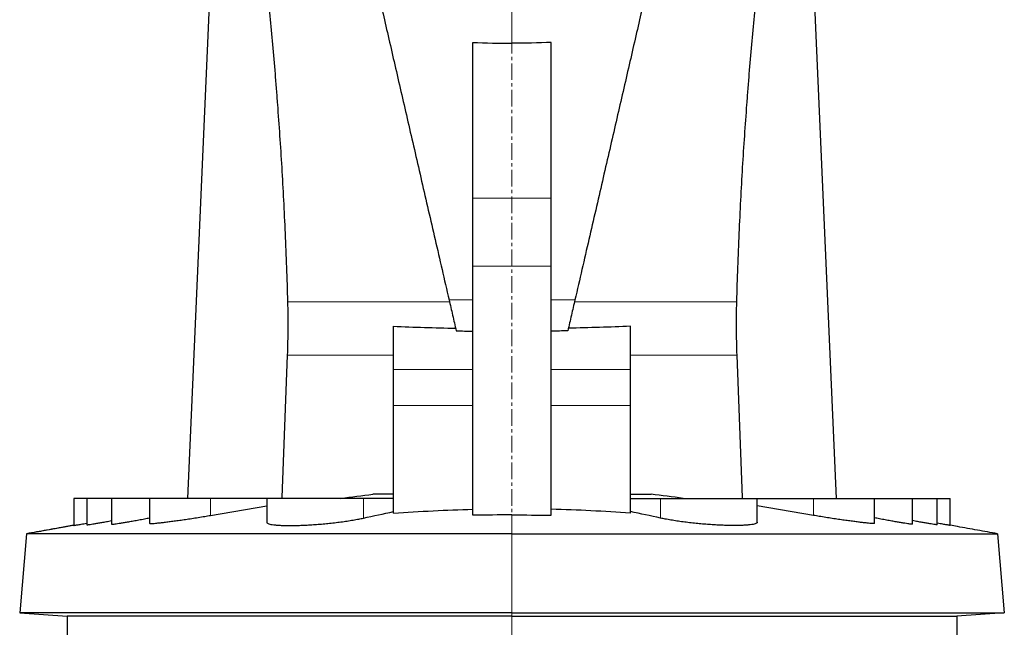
# Model space of a CAD drawing. Header units: millimetres. Extents: x 349 to 3828, y 433 to 5284.
# Tile 12 of 13: x 3075 to 3828, y 3987 to 4452. Entities that reach past the tile are written whole.
import ezdxf

# ---------------------------------------------------------------- set-up
doc = ezdxf.new("R2010")
doc.units = ezdxf.units.MM
doc.linetypes.add('CENTERX2', pattern=[20.32, 12.7, -2.54, 2.54, -2.54])
doc.layers.add('FORMAT', color=7, linetype='Continuous')

msp = doc.modelspace()

# ---------------------------------------------------------------- linework, layer by layer
at = {"color": 7, "linetype": 'Continuous', "lineweight": 25}
for p, q in [((3231.19, 4722.03), (3203.42, 4085.96)), ((3699.26, 4085.96), (3671.49, 4722.03)), ((3421.34, 4315.13), (3421.34, 4434.18)), ((3481.34, 4315.13), (3481.34, 4434.18)), ((3421.34, 4263.17), (3421.34, 4315.13)), ((3481.34, 4263.17), (3481.34, 4315.13)), ((3421.34, 4072.99), (3421.34, 4263.17)), ((3481.34, 4072.99), (3481.34, 4263.17)), ((3360.74, 4184.35), (3360.74, 4217.43)), ((3541.94, 4184.35), (3541.94, 4217.43)), ((3360.74, 4156.95), (3360.74, 4184.35)), ((3541.94, 4156.95), (3541.94, 4184.35)), ((3360.74, 4074.54), (3360.74, 4156.95)), ((3541.94, 4074.54), (3541.94, 4156.95)), ((3116.34, 4085.96), (3116.34, 4065.28)), ((3126.34, 4085.96), (3116.34, 4085.96)), ((3126.34, 4085.96), (3126.34, 4065.78)), ((3145.34, 4085.96), (3126.34, 4085.96)), ((3145.34, 4085.96), (3145.34, 4066.27)), ((3174.34, 4085.96), (3145.34, 4085.96)), ((3174.34, 4085.96), (3174.34, 4066.94)), ((3220.91, 4085.96), (3174.34, 4085.96)), ((3263.84, 4085.96), (3220.91, 4085.96)), ((3220.91, 4072.94), (3263.84, 4080.11)), ((3263.84, 4085.96), (3263.84, 4067.79)), ((3337.77, 4085.96), (3263.84, 4085.96)), ((3360.74, 4085.96), (3337.77, 4085.96)), ((3541.94, 4085.96), (3564.91, 4085.96)), ((3564.91, 4085.96), (3638.84, 4085.96)), ((3638.84, 4067.79), (3638.84, 4085.96)), ((3638.84, 4085.96), (3681.77, 4085.96)), ((3681.77, 4072.94), (3638.84, 4080.11)), ((3681.77, 4085.96), (3728.34, 4085.96)), ((3728.34, 4066.94), (3728.34, 4085.96)), ((3728.34, 4085.96), (3757.34, 4085.96)), ((3757.34, 4066.27), (3757.34, 4085.96)), ((3757.34, 4085.96), (3776.34, 4085.96)), ((3776.34, 4065.78), (3776.34, 4085.96)), ((3776.34, 4085.96), (3786.34, 4085.96)), ((3786.34, 4065.28), (3786.34, 4085.96)), ((3080.36, 4058.96), (3075.07, 3998.5)), ((3822.32, 4058.96), (3827.61, 3998.5)), ((3075.07, 3998.5), (3111.34, 3995.96)), ((3827.61, 3998.5), (3791.34, 3995.96)), ((3111.34, 3995.96), (3111.34, 3978.96)), ((3791.34, 3995.96), (3791.34, 3978.96))]:
    msp.add_line(p, q, dxfattribs=at)
at = {"color": 8, "linetype": 'Continuous', "lineweight": 18}
for p, q in [((3481.34, 4315.13), (3421.34, 4315.13)), ((3481.34, 4263.17), (3421.34, 4263.17)), ((3360.74, 4184.35), (3421.34, 4184.35)), ((3541.94, 4184.35), (3481.34, 4184.35)), ((3360.74, 4156.95), (3421.34, 4156.95)), ((3541.94, 4156.95), (3481.34, 4156.95)), ((3220.91, 4085.96), (3220.91, 4072.94)), ((3337.77, 4085.96), (3337.77, 4070.86)), ((3564.91, 4085.96), (3564.91, 4070.86)), ((3681.77, 4085.96), (3681.77, 4072.94)), ((3451.34, 4058.96), (3451.34, 4073.24)), ((3110.69, 4064.31), (3080.36, 4058.96)), ((3451.34, 3998.5), (3451.34, 4058.96)), ((3451.34, 3995.96), (3451.34, 3998.5)), ((3451.34, 3978.96), (3451.34, 3995.96))]:
    msp.add_line(p, q, dxfattribs=at)
at = {"color": 7, "linetype": 'Continuous', "lineweight": 25, "flags": 128}
for points in [[(3279.55, 4195.23), (3275.31, 4086.6), (3275.29, 4085.96)], [(3623.13, 4195.23), (3627.37, 4086.6), (3627.39, 4085.96)]]:
    msp.add_lwpolyline(points, dxfattribs=at)
at = {"color": 7, "linetype": 'Continuous', "lineweight": 25}
for points, knots in [([(3231.19, 4722.03), (3231.16, 4721.4), (3231.17, 4720.66), (3231.24, 4718.94), (3231.32, 4717.96), (3231.52, 4715.75), (3231.66, 4714.51), (3231.99, 4711.77), (3232.19, 4710.27), (3232.88, 4705.33), (3233.45, 4701.47), (3234.32, 4695.87), (3234.5, 4694.72), (3234.87, 4692.32), (3235.07, 4691.09), (3235.67, 4687.28), (3236.09, 4684.59), (3238.34, 4670.42), (3240.52, 4656.72), (3244.21, 4632.5), (3245.51, 4623.81), (3248.21, 4605.18), (3249.62, 4595.23), (3251.43, 4581.96), (3251.8, 4579.27), (3252.53, 4573.83), (3252.89, 4571.08), (3253.99, 4562.73), (3254.73, 4557.03), (3256.94, 4539.56), (3258.41, 4527.4), (3261.33, 4502.07), (3262.77, 4488.89), (3265.58, 4461.51), (3266.96, 4447.3), (3268.94, 4425.19), (3269.58, 4417.69), (3270.37, 4408.14), (3270.53, 4406.22), (3270.84, 4402.37), (3270.99, 4400.43), (3271.45, 4394.6), (3271.75, 4390.7), (3273.23, 4371.06), (3274.32, 4355), (3276.28, 4322.19), (3277.16, 4305.43), (3278.68, 4271.22), (3279.31, 4253.76), (3279.81, 4235.94)], [0, 0, 0, 0, 0.03125, 0.03125, 0.0625, 0.0625, 0.09375, 0.09375, 0.125, 0.125, 0.1875, 0.1875, 0.203125, 0.203125, 0.21875, 0.21875, 0.25, 0.25, 0.375, 0.375, 0.4375, 0.4375, 0.5, 0.5, 0.515625, 0.515625, 0.53125, 0.53125, 0.5625, 0.5625, 0.625, 0.625, 0.6875, 0.6875, 0.75, 0.75, 0.78125, 0.78125, 0.789062, 0.789062, 0.796875, 0.796875, 0.8125, 0.8125, 0.875, 0.875, 0.9375, 0.9375, 1, 1, 1, 1]), ([(3291.66, 4720.75), (3292.36, 4717.75), (3293.16, 4714.28), (3294.98, 4706.4), (3296, 4701.98), (3298.26, 4692.17), (3299.5, 4686.78), (3302.22, 4675), (3303.7, 4668.61), (3306.09, 4658.25), (3306.92, 4654.67), (3308.2, 4649.11), (3308.64, 4647.22), (3309.53, 4643.37), (3309.98, 4641.42), (3312.26, 4631.54), (3314.18, 4623.2), (3318.23, 4605.68), (3320.35, 4596.49), (3324.79, 4577.26), (3327.1, 4567.23), (3331.93, 4546.32), (3334.44, 4535.44), (3339.66, 4512.83), (3342.37, 4501.09), (3345.54, 4487.39), (3345.89, 4485.86), (3346.6, 4482.78), (3346.96, 4481.24), (3348.03, 4476.6), (3348.75, 4473.48), (3350.92, 4464.09), (3352.38, 4457.75), (3356.82, 4438.51), (3359.85, 4425.4), (3366.04, 4398.6), (3369.19, 4384.92), (3375.65, 4356.98), (3378.94, 4342.72), (3385.65, 4313.63), (3389.08, 4298.8), (3394.32, 4276.1), (3396.08, 4268.46), (3399.63, 4253.08), (3401.42, 4245.34), (3403.22, 4237.56)], [0, 0, 0, 0, 0.0625, 0.0625, 0.125, 0.125, 0.1875, 0.1875, 0.25, 0.25, 0.28125, 0.28125, 0.296875, 0.296875, 0.3125, 0.3125, 0.375, 0.375, 0.4375, 0.4375, 0.5, 0.5, 0.5625, 0.5625, 0.625, 0.625, 0.632812, 0.632812, 0.640625, 0.640625, 0.65625, 0.65625, 0.6875, 0.6875, 0.75, 0.75, 0.8125, 0.8125, 0.875, 0.875, 0.9375, 0.9375, 0.96875, 0.96875, 1, 1, 1, 1]), ([(3611.02, 4720.75), (3610.33, 4717.75), (3609.53, 4714.28), (3607.71, 4706.4), (3606.69, 4701.98), (3604.42, 4692.17), (3603.18, 4686.78), (3600.46, 4675), (3598.98, 4668.61), (3596.59, 4658.25), (3595.76, 4654.67), (3594.48, 4649.11), (3594.04, 4647.22), (3593.16, 4643.37), (3592.71, 4641.42), (3590.42, 4631.54), (3588.5, 4623.2), (3584.45, 4605.68), (3582.33, 4596.49), (3577.89, 4577.26), (3575.58, 4567.23), (3570.75, 4546.32), (3568.24, 4535.44), (3563.02, 4512.83), (3560.31, 4501.09), (3557.14, 4487.39), (3556.79, 4485.86), (3556.08, 4482.78), (3555.72, 4481.24), (3554.65, 4476.6), (3553.93, 4473.48), (3551.76, 4464.09), (3550.3, 4457.75), (3545.86, 4438.51), (3542.83, 4425.4), (3536.65, 4398.6), (3533.49, 4384.92), (3527.04, 4356.98), (3523.74, 4342.72), (3517.03, 4313.63), (3513.6, 4298.8), (3508.36, 4276.1), (3506.6, 4268.46), (3503.05, 4253.08), (3501.26, 4245.34), (3499.46, 4237.56)], [0, 0, 0, 0, 0.0625, 0.0625, 0.125, 0.125, 0.1875, 0.1875, 0.25, 0.25, 0.28125, 0.28125, 0.296875, 0.296875, 0.3125, 0.3125, 0.375, 0.375, 0.4375, 0.4375, 0.5, 0.5, 0.5625, 0.5625, 0.625, 0.625, 0.632812, 0.632812, 0.640625, 0.640625, 0.65625, 0.65625, 0.6875, 0.6875, 0.75, 0.75, 0.8125, 0.8125, 0.875, 0.875, 0.9375, 0.9375, 0.96875, 0.96875, 1, 1, 1, 1]), ([(3671.49, 4722.03), (3671.52, 4721.4), (3671.51, 4720.66), (3671.44, 4718.94), (3671.36, 4717.96), (3671.16, 4715.75), (3671.02, 4714.51), (3670.69, 4711.77), (3670.49, 4710.27), (3669.81, 4705.33), (3669.23, 4701.47), (3668.36, 4695.87), (3668.18, 4694.72), (3667.81, 4692.32), (3667.62, 4691.09), (3667.02, 4687.28), (3666.59, 4684.59), (3664.34, 4670.42), (3662.16, 4656.72), (3658.47, 4632.5), (3657.17, 4623.81), (3654.47, 4605.18), (3653.06, 4595.23), (3651.25, 4581.96), (3650.88, 4579.27), (3650.15, 4573.83), (3649.79, 4571.08), (3648.69, 4562.73), (3647.95, 4557.03), (3645.74, 4539.56), (3644.27, 4527.4), (3641.35, 4502.07), (3639.91, 4488.89), (3637.1, 4461.51), (3635.72, 4447.3), (3633.74, 4425.19), (3633.1, 4417.69), (3632.31, 4408.14), (3632.16, 4406.22), (3631.84, 4402.37), (3631.69, 4400.43), (3631.23, 4394.6), (3630.93, 4390.7), (3629.46, 4371.06), (3628.37, 4355), (3626.4, 4322.19), (3625.52, 4305.43), (3624, 4271.22), (3623.37, 4253.76), (3622.88, 4235.94)], [0, 0, 0, 0, 0.03125, 0.03125, 0.0625, 0.0625, 0.09375, 0.09375, 0.125, 0.125, 0.1875, 0.1875, 0.203125, 0.203125, 0.21875, 0.21875, 0.25, 0.25, 0.375, 0.375, 0.4375, 0.4375, 0.5, 0.5, 0.515625, 0.515625, 0.53125, 0.53125, 0.5625, 0.5625, 0.625, 0.625, 0.6875, 0.6875, 0.75, 0.75, 0.78125, 0.78125, 0.789063, 0.789063, 0.796875, 0.796875, 0.8125, 0.8125, 0.875, 0.875, 0.9375, 0.9375, 1, 1, 1, 1]), ([(3403.22, 4237.56), (3404.11, 4233.7), (3405.01, 4229.79), (3406.38, 4223.87), (3406.83, 4221.89), (3407.75, 4217.9), (3408.22, 4215.89), (3408.68, 4213.88)], [0, 0, 0, 0, 0.5, 0.5, 0.75, 0.75, 1, 1, 1, 1]), ([(3499.46, 4237.56), (3498.57, 4233.7), (3497.67, 4229.79), (3496.31, 4223.87), (3495.85, 4221.89), (3494.93, 4217.9), (3494.46, 4215.89), (3494, 4213.88)], [0, 0, 0, 0, 0.5, 0.5, 0.75, 0.75, 1, 1, 1, 1]), ([(3279.81, 4235.94), (3279.9, 4232.68), (3279.96, 4229.37), (3280.03, 4222.66), (3280.04, 4219.28), (3279.97, 4209.05), (3279.82, 4202.17), (3279.55, 4195.23)], [0, 0, 0, 0, 0.25, 0.25, 0.5, 0.5, 1, 1, 1, 1]), ([(3622.88, 4235.94), (3622.78, 4232.68), (3622.72, 4229.37), (3622.65, 4222.66), (3622.64, 4219.28), (3622.71, 4209.05), (3622.86, 4202.17), (3623.13, 4195.23)], [0, 0, 0, 0, 0.25, 0.25, 0.5, 0.5, 1, 1, 1, 1]), ([(3360.74, 4089.11), (3357.18, 4089.11), (3353.82, 4089.11), (3348.77, 4089.11), (3346.88, 4089.11), (3345.01, 4089.11)], [0.1183157, 0.1183157, 0.1183157, 0.1183157, 0.13619866, 0.13619866, 0.14709113, 0.14709113, 0.14709113, 0.14709113]), ([(3541.94, 4089.11), (3545.5, 4089.11), (3548.86, 4089.11), (3553.91, 4089.11), (3555.8, 4089.11), (3557.68, 4089.11)], [0.1183157, 0.1183157, 0.1183157, 0.1183157, 0.13619866, 0.13619866, 0.14709113, 0.14709113, 0.14709113, 0.14709113]), ([(3174.41, 4066.94), (3174.4, 4066.9), (3174.37, 4066.79), (3174.93, 4066.73), (3176.06, 4066.74), (3177.72, 4066.85), (3179.89, 4067.05), (3182.55, 4067.33), (3185.66, 4067.69), (3189.18, 4068.14), (3193.08, 4068.65), (3197.3, 4069.24), (3201.81, 4069.89), (3206.55, 4070.6), (3211.45, 4071.37), (3216.27, 4072.15), (3219.43, 4072.68), (3220.91, 4072.94)], [0, 0, 0, 0, 0.038119, 0.107355, 0.175953, 0.244771, 0.313371, 0.382048, 0.450942, 0.519623, 0.588838, 0.658272, 0.727492, 0.797514, 0.867755, 0.937781, 1, 1, 1, 1]), ([(3360.74, 4074.54), (3370.83, 4075.29), (3380.93, 4075.94), (3401.13, 4076.96), (3411.23, 4077.33), (3421.34, 4077.57)], [0, 0, 0, 0, 0.5, 0.5, 1, 1, 1, 1]), ([(3541.94, 4074.54), (3531.85, 4075.29), (3521.75, 4075.94), (3501.56, 4076.96), (3491.45, 4077.33), (3481.34, 4077.57)], [0, 0, 0, 0, 0.5, 0.5, 1, 1, 1, 1]), ([(3728.27, 4066.94), (3728.28, 4066.9), (3728.31, 4066.79), (3727.75, 4066.73), (3726.62, 4066.74), (3724.96, 4066.85), (3722.79, 4067.05), (3720.13, 4067.33), (3717.02, 4067.69), (3713.5, 4068.14), (3709.6, 4068.65), (3705.38, 4069.24), (3700.87, 4069.89), (3696.13, 4070.6), (3691.23, 4071.37), (3686.41, 4072.15), (3683.26, 4072.68), (3681.77, 4072.94)], [0, 0, 0, 0, 0.038119, 0.107355, 0.175953, 0.244771, 0.313371, 0.382048, 0.450942, 0.519623, 0.588838, 0.658272, 0.727492, 0.797514, 0.867755, 0.937781, 1, 1, 1, 1]), ([(3116.34, 4065.35), (3114.52, 4065.02), (3107.63, 4063.79), (3095.55, 4061.65), (3085.45, 4059.86), (3080.36, 4058.96)], [0, 0, 0, 0, 0.15078, 0.571878, 1, 1, 1, 1]), ([(3116.34, 4065.33), (3116.09, 4065.28), (3114.19, 4064.94), (3110.66, 4064.31), (3105.74, 4063.42), (3100.26, 4062.43), (3094.22, 4061.34), (3087.66, 4060.15), (3083.3, 4059.36), (3081.11, 4058.96)], [0, 0, 0, 0, 0.019825, 0.152197, 0.287384, 0.425496, 0.613809, 0.805849, 1, 1, 1, 1]), ([(3116.36, 4065.28), (3116.36, 4065.27), (3116.31, 4065.26), (3116.51, 4065.29), (3117, 4065.37), (3117.83, 4065.51), (3118.95, 4065.7), (3120.36, 4065.94), (3122.03, 4066.24), (3124.01, 4066.59), (3125.47, 4066.85), (3126.32, 4067), (3126.34, 4067)], [0, 0, 0, 0, 0.020015, 0.140416, 0.260817, 0.384722, 0.508628, 0.628962, 0.749298, 0.873068, 0.99684, 1, 1, 1, 1]), ([(3126.41, 4065.78), (3126.4, 4065.77), (3126.38, 4065.73), (3126.98, 4065.79), (3128.11, 4065.94), (3129.79, 4066.2), (3131.97, 4066.56), (3134.63, 4067.02), (3137.73, 4067.56), (3141.28, 4068.19), (3143.85, 4068.66), (3145.3, 4068.93), (3145.34, 4068.93)], [0, 0, 0, 0, 0.069731, 0.185173, 0.300985, 0.41643, 0.531783, 0.6475, 0.76286, 0.879367, 0.996237, 1, 1, 1, 1]), ([(3145.36, 4066.27), (3145.36, 4066.26), (3145.26, 4066.2), (3145.6, 4066.19), (3146.44, 4066.24), (3147.85, 4066.41), (3149.76, 4066.68), (3152.18, 4067.06), (3155.05, 4067.53), (3158.34, 4068.1), (3162.04, 4068.76), (3166.08, 4069.51), (3170.19, 4070.28), (3173.03, 4070.83), (3174.34, 4071.08)], [0, 0, 0, 0, 0.0067524, 0.0988482, 0.1898405, 0.2811244, 0.3721193, 0.4630462, 0.5542598, 0.6451936, 0.7371213, 0.8293353, 0.9212715, 1, 1, 1, 1]), ([(3263.91, 4067.79), (3263.9, 4067.71), (3263.83, 4067.42), (3264.32, 4066.98), (3265.37, 4066.49), (3267.02, 4066.07), (3269.17, 4065.73), (3271.84, 4065.47), (3274.96, 4065.29), (3278.5, 4065.2), (3282.41, 4065.19), (3286.64, 4065.25), (3291.14, 4065.4), (3295.85, 4065.64), (3300.72, 4065.95), (3305.69, 4066.34), (3310.7, 4066.8), (3315.68, 4067.34), (3320.59, 4067.95), (3325.36, 4068.62), (3329.92, 4069.35), (3334.1, 4070.1), (3336.59, 4070.62), (3337.77, 4070.86)], [0, 0, 0, 0, 0.019064, 0.069271, 0.119045, 0.168979, 0.21875, 0.267977, 0.317363, 0.366588, 0.415463, 0.464494, 0.513369, 0.562159, 0.611103, 0.659894, 0.708884, 0.758029, 0.807022, 0.856475, 0.906082, 0.955538, 1, 1, 1, 1]), ([(3638.77, 4067.79), (3638.79, 4067.71), (3638.85, 4067.42), (3638.37, 4066.98), (3637.31, 4066.49), (3635.66, 4066.07), (3633.51, 4065.73), (3630.84, 4065.47), (3627.72, 4065.29), (3624.18, 4065.2), (3620.27, 4065.19), (3616.04, 4065.25), (3611.54, 4065.4), (3606.83, 4065.64), (3601.96, 4065.95), (3596.99, 4066.34), (3591.99, 4066.8), (3587, 4067.34), (3582.09, 4067.95), (3577.32, 4068.62), (3572.76, 4069.35), (3568.58, 4070.1), (3566.09, 4070.62), (3564.91, 4070.86)], [0, 0, 0, 0, 0.019064, 0.069271, 0.119045, 0.168979, 0.21875, 0.267977, 0.317363, 0.366588, 0.415463, 0.464494, 0.513369, 0.562159, 0.611103, 0.659894, 0.708884, 0.758029, 0.807022, 0.856475, 0.906082, 0.955538, 1, 1, 1, 1]), ([(3757.32, 4066.27), (3757.32, 4066.26), (3757.42, 4066.2), (3757.08, 4066.19), (3756.24, 4066.24), (3754.83, 4066.41), (3752.92, 4066.68), (3750.5, 4067.06), (3747.63, 4067.53), (3744.34, 4068.1), (3740.64, 4068.76), (3736.6, 4069.51), (3732.49, 4070.28), (3729.65, 4070.83), (3728.34, 4071.08)], [0, 0, 0, 0, 0.0067524, 0.0988482, 0.1898405, 0.2811244, 0.3721193, 0.4630462, 0.5542598, 0.6451936, 0.7371213, 0.8293353, 0.9212715, 1, 1, 1, 1]), ([(3776.27, 4065.78), (3776.28, 4065.77), (3776.3, 4065.73), (3775.7, 4065.79), (3774.57, 4065.94), (3772.89, 4066.2), (3770.71, 4066.56), (3768.05, 4067.02), (3764.95, 4067.56), (3761.4, 4068.19), (3758.83, 4068.66), (3757.39, 4068.93), (3757.34, 4068.93)], [0, 0, 0, 0, 0.069731, 0.185173, 0.300985, 0.41643, 0.531783, 0.6475, 0.76286, 0.879367, 0.996237, 1, 1, 1, 1]), ([(3786.32, 4065.28), (3786.33, 4065.27), (3786.37, 4065.26), (3786.17, 4065.29), (3785.68, 4065.37), (3784.85, 4065.51), (3783.73, 4065.7), (3782.33, 4065.94), (3780.65, 4066.24), (3778.67, 4066.59), (3777.21, 4066.85), (3776.36, 4067), (3776.34, 4067)], [0, 0, 0, 0, 0.020015, 0.140416, 0.260817, 0.384722, 0.508628, 0.628962, 0.749298, 0.873068, 0.99684, 1, 1, 1, 1]), ([(3822.32, 4058.96), (3817.23, 4059.86), (3807.13, 4061.65), (3795.06, 4063.79), (3788.16, 4065.02), (3786.34, 4065.35)], [0, 0, 0, 0, 0.428121, 0.84922, 1, 1, 1, 1]), ([(3451.34, 4058.96), (3428.06, 4058.96), (3377.73, 4058.96), (3330.42, 4058.96), (3289.53, 4058.96), (3253.94, 4058.96), (3218.77, 4058.96), (3190.35, 4058.96), (3166.14, 4058.96), (3151.83, 4058.96), (3143.79, 4058.96), (3141.71, 4058.96), (3140, 4058.96), (3100.24, 4058.96), (3080.36, 4058.96), (3080.36, 4058.96)], [0, 0, 0, 0, 0.062391, 0.136199, 0.136199, 0.187173, 0.249564, 0.266993, 0.311955, 0.374345, 0.374345, 0.396844, 0.400489, 0.400489, 1, 1, 1, 1]), ([(3451.34, 4058.96), (3474.62, 4058.96), (3524.95, 4058.96), (3572.26, 4058.96), (3613.15, 4058.96), (3648.74, 4058.96), (3683.91, 4058.96), (3712.33, 4058.96), (3736.54, 4058.96), (3750.85, 4058.96), (3758.89, 4058.96), (3760.97, 4058.96), (3762.68, 4058.96), (3802.44, 4058.96), (3822.32, 4058.96), (3822.32, 4058.96)], [0, 0, 0, 0, 0.062391, 0.136199, 0.136199, 0.187173, 0.249564, 0.266993, 0.311955, 0.374345, 0.374345, 0.396844, 0.400489, 0.400489, 1, 1, 1, 1]), ([(3451.34, 3998.5), (3427.88, 3998.5), (3377.17, 3998.5), (3329.47, 3998.5), (3288.19, 3998.5), (3252.22, 3998.5), (3216.55, 3998.5), (3187.6, 3998.5), (3162.84, 3998.5), (3148.03, 3998.5), (3139.57, 3998.5), (3137.33, 3998.5), (3135.52, 3998.5), (3095.22, 3998.5), (3075.07, 3998.5), (3075.07, 3998.5)], [0, 0, 0, 0, 0.062391, 0.136199, 0.136199, 0.187173, 0.249564, 0.266993, 0.311955, 0.374345, 0.374345, 0.396844, 0.400489, 0.400489, 1, 1, 1, 1]), ([(3451.34, 3998.5), (3474.8, 3998.5), (3525.51, 3998.5), (3573.22, 3998.5), (3614.5, 3998.5), (3650.46, 3998.5), (3686.13, 3998.5), (3715.08, 3998.5), (3739.84, 3998.5), (3754.65, 3998.5), (3763.11, 3998.5), (3765.35, 3998.5), (3767.16, 3998.5), (3807.46, 3998.5), (3827.61, 3998.5), (3827.61, 3998.5)], [0, 0, 0, 0, 0.062391, 0.136199, 0.136199, 0.187173, 0.249564, 0.266993, 0.311955, 0.374345, 0.374345, 0.396844, 0.400489, 0.400489, 1, 1, 1, 1]), ([(3451.34, 3995.96), (3429.08, 3995.96), (3380.99, 3995.96), (3336.06, 3995.96), (3297.51, 3995.96), (3264.19, 3995.96), (3232.1, 3995.96), (3206.93, 3995.96), (3186.09, 3995.96), (3174.93, 3995.96), (3169.55, 3995.96), (3167.92, 3995.96), (3166.33, 3995.96), (3129.66, 3995.96), (3111.34, 3995.96), (3111.34, 3995.96)], [0, 0, 0, 0, 0.062391, 0.136199, 0.136199, 0.187173, 0.249564, 0.266993, 0.311955, 0.374345, 0.374345, 0.396844, 0.400489, 0.400489, 1, 1, 1, 1]), ([(3451.34, 3995.96), (3473.6, 3995.96), (3521.7, 3995.96), (3566.62, 3995.96), (3605.17, 3995.96), (3638.49, 3995.96), (3670.58, 3995.96), (3695.75, 3995.96), (3716.59, 3995.96), (3727.75, 3995.96), (3733.13, 3995.96), (3734.76, 3995.96), (3736.36, 3995.96), (3773.02, 3995.96), (3791.34, 3995.96), (3791.34, 3995.96)], [0, 0, 0, 0, 0.062391, 0.136199, 0.136199, 0.187173, 0.249564, 0.266993, 0.311955, 0.374345, 0.374345, 0.396844, 0.400489, 0.400489, 1, 1, 1, 1])]:
    msp.add_open_spline(points, degree=3, knots=knots, dxfattribs=at)
at = {"color": 8, "linetype": 'Continuous', "lineweight": 18}
for points, knots in [([(3451.34, 4713.12), (3451.34, 4707.66), (3451.34, 4701.38), (3451.34, 4687.12), (3451.34, 4679.15), (3451.34, 4661.56), (3451.34, 4651.94), (3451.34, 4631.1), (3451.34, 4619.89), (3451.34, 4595.98), (3451.34, 4583.28), (3451.34, 4556.53), (3451.34, 4542.48), (3451.34, 4513.18), (3451.34, 4497.94), (3451.34, 4466.44), (3451.34, 4450.19), (3451.34, 4433.54)], [0, 0, 0, 0, 0.125, 0.125, 0.25, 0.25, 0.375, 0.375, 0.5, 0.5, 0.625, 0.625, 0.75, 0.75, 0.875, 0.875, 1, 1, 1, 1]), ([(3403.59, 4235.94), (3383.1, 4235.94), (3362.48, 4235.94), (3331.5, 4235.94), (3321.15, 4235.94), (3300.47, 4235.94), (3290.13, 4235.94), (3279.81, 4235.94)], [0, 0, 0, 0, 0.5, 0.5, 0.75, 0.75, 1, 1, 1, 1]), ([(3499.09, 4235.94), (3519.58, 4235.94), (3540.2, 4235.94), (3571.19, 4235.94), (3581.53, 4235.94), (3602.21, 4235.94), (3612.55, 4235.94), (3622.88, 4235.94)], [0, 0, 0, 0, 0.5, 0.5, 0.75, 0.75, 1, 1, 1, 1]), ([(3360.74, 4195.23), (3347.24, 4195.23), (3333.7, 4195.23), (3306.62, 4195.23), (3293.07, 4195.23), (3279.55, 4195.23)], [0, 0, 0, 0, 0.5, 0.5, 1, 1, 1, 1]), ([(3541.94, 4195.23), (3555.44, 4195.23), (3568.98, 4195.23), (3596.06, 4195.23), (3609.61, 4195.23), (3623.13, 4195.23)], [0, 0, 0, 0, 0.5, 0.5, 1, 1, 1, 1])]:
    msp.add_open_spline(points, degree=3, knots=knots, dxfattribs=at)
at = {"color": 7, "linetype": 'Continuous', "lineweight": 25}
for points in [[(3421.34, 4434.18), (3431.32, 4433.75), (3441.32, 4433.54), (3451.34, 4433.54)], [(3481.34, 4434.18), (3471.36, 4433.75), (3461.36, 4433.54), (3451.34, 4433.54)], [(3360.74, 4217.43), (3376.52, 4216.72), (3392.35, 4216.2), (3408.22, 4215.86)], [(3541.94, 4217.43), (3526.16, 4216.72), (3510.33, 4216.2), (3494.46, 4215.86)], [(3408.68, 4213.88), (3412.9, 4213.79), (3417.12, 4213.72), (3421.34, 4213.66)], [(3494, 4213.88), (3489.78, 4213.79), (3485.56, 4213.72), (3481.34, 4213.66)], [(3320.41, 4085.96), (3328.58, 4087.01), (3336.78, 4088.05), (3345.01, 4089.11)], [(3582.27, 4085.96), (3574.1, 4087.01), (3565.9, 4088.05), (3557.68, 4089.11)], [(3337.77, 4070.86), (3345.42, 4072.52), (3353.08, 4074.18), (3360.74, 4075.82)], [(3451.34, 4073.24), (3441.34, 4073.28), (3431.34, 4073.2), (3421.34, 4072.99)], [(3451.34, 4073.24), (3461.34, 4073.28), (3471.34, 4073.2), (3481.34, 4072.99)], [(3564.91, 4070.86), (3557.26, 4072.52), (3549.6, 4074.18), (3541.94, 4075.82)]]:
    msp.add_open_spline(points, degree=3, dxfattribs=at)
at = {"color": 8, "linetype": 'Continuous', "lineweight": 18}
for points in [[(3421.34, 4237.56), (3415.31, 4237.56), (3409.27, 4237.56), (3403.22, 4237.56)], [(3481.34, 4237.56), (3487.37, 4237.56), (3493.41, 4237.56), (3499.46, 4237.56)]]:
    msp.add_open_spline(points, degree=3, dxfattribs=at)
at = {"layer": 'FORMAT', "linetype": 'CENTERX2', "lineweight": 18}
msp.add_line((3451.34, 5251.3), (3451.34, 1981.11), dxfattribs=at)

doc.saveas('drawing.dxf')
